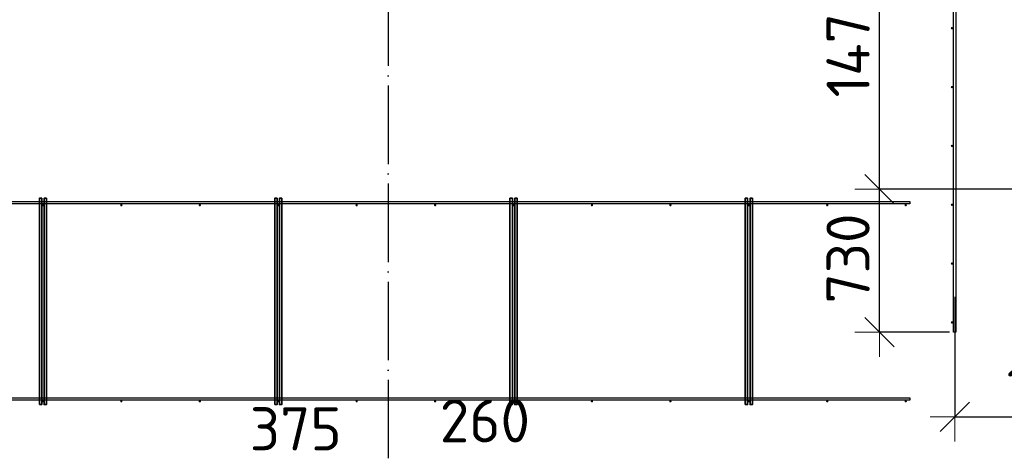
# Model space of a CAD drawing. Header units: millimetres. Extents: x 13527 to 139154, y -122592 to 61893.
# Tile 89 of 130: x 80022 to 85043, y 32963 to 35173. Entities that reach past the tile are written whole.
import ezdxf

# ---------------------------------------------------------------- set-up
doc = ezdxf.new("R2010")
doc.units = ezdxf.units.MM
doc.header["$PDMODE"] = 65
doc.linetypes.add('______11', pattern=[500, 400, -50, 0, -50])
doc.linetypes.add('______5', pattern=[1100, 800, -100, 100, -100])
doc.layers.add('Арм.стержн. Доп. арматура', color=180, linetype='Continuous', lineweight=35)
doc.layers.add('Размерная линия_ общее', color=7, linetype='Continuous', lineweight=13)
doc.layers.add('Арм.стержн. Фиксатор', color=7, linetype='Continuous', lineweight=35, true_color=0x501e0f)
doc.layers.add('Осевая линия_ общее', color=7, linetype='______5', lineweight=13, true_color=0xa0a0a0)
doc.styles.add('ISOCPEUR', font='isocpeur.ttf')
doc.dimstyles.new('DIMSTYLE_3', dxfattribs={"dimtxt": 220, "dimasz": 250, "dimexe": 0, "dimexo": 0, "dimgap": 110, "dimtad": 2, "dimdec": 0, "dimrnd": 5, "dimzin": 12, "dimdsep": 46, "dimtxsty": 'ISOCPEUR', "dimblk1": 'ALL_ML_STRICH', "dimblk2": 'ALL_ML_STRICH', "dimsah": 1, "dimcen": 0, "dimclrd": 7, "dimclre": 256, "dimclrt": 7, "dimadec": 0, "dimazin": 0, "dimtfac": 1, "dimtdec": 0, "dimtix": 1, "dimtmove": 2, "dimatfit": 3, "dimfxl": 0, "dimtvp": 1.2, "dimtzin": 0, "dimlwd": 0, "dimlwe": -3, "dimarcsym": 0})
doc.dimstyles.new('DIMSTYLE_5', dxfattribs={"dimtxt": 220, "dimasz": 250, "dimexe": 0, "dimexo": 0, "dimgap": 110, "dimtad": 2, "dimdec": 0, "dimrnd": 5, "dimzin": 12, "dimdsep": 46, "dimtxsty": 'ISOCPEUR', "dimblk1": 'ALL_ML_STRICH', "dimblk2": 'ALL_ML_STRICH', "dimsah": 1, "dimcen": 0, "dimclrd": 7, "dimclre": 256, "dimclrt": 7, "dimadec": 0, "dimazin": 0, "dimtfac": 1, "dimtdec": 0, "dimtix": 1, "dimtmove": 2, "dimatfit": 3, "dimfxl": 0, "dimtzin": 0, "dimlwd": 0, "dimlwe": -3, "dimarcsym": 0})

# ---------------------------------------------------------------- blocks, each defined once
blk = doc.blocks.new('ALL_ML_STRICH')
at = {"color": 0, "linetype": 'ByBlock', "lineweight": -2}
for p, q in [((0, -0.5), (0, 0.5)), ((-0.3, -0.3), (0.3, 0.3)), ((-1, 0), (0.5, 0))]:
    blk.add_line(p, q, dxfattribs=at)
blk = doc.blocks.new('*D440')
at = {"layer": 'DEFPOINTS', "color": 7, "linetype": 'Continuous', "lineweight": 13, "transparency": 33554687}
for p in [(81523.6, 32597.8), (81900, 32618.7), (81523.6, 32205.8)]:
    blk.add_point(p, dxfattribs=at)
at = {"layer": 'Размерная линия_ общее', "color": 253, "linetype": 'Continuous', "lineweight": -2, "true_color": 0xa0a0a0, "transparency": 33554687}
for p, q in [((81523.6, 32225.8), (81523.6, 32597.8)), ((81900, 32598.7), (81900, 32597.8))]:
    blk.add_line(p, q, dxfattribs=at)
at = {"layer": 'Размерная линия_ общее', "color": 7, "linetype": 'Continuous', "lineweight": -2, "transparency": 33554687}
blk.add_line((81523.6, 32597.8), (81900, 32597.8), dxfattribs=at)
at = {"layer": 'Размерная линия_ общее', "color": 7, "linetype": 'Continuous', "lineweight": 13, "transparency": 33554687, "xscale": 250, "yscale": 250, "zscale": 250, "rotation": 180}
blk.add_blockref('ALL_ML_STRICH', (81523.6, 32597.8), dxfattribs=at)
at = {"layer": 'Размерная линия_ общее', "color": 7, "linetype": 'Continuous', "lineweight": 13, "transparency": 33554687, "xscale": 250, "yscale": 250, "zscale": 250}
blk.add_blockref('ALL_ML_STRICH', (81900, 32597.8), dxfattribs=at)
at = {"layer": 'Размерная линия_ общее', "color": 7, "linetype": 'Continuous', "lineweight": 13, "transparency": 33554687, "insert": (81429.3, 33087.8), "char_height": 220, "width": 660, "attachment_point": 5, "style": 'ISOCPEUR'}
blk.add_mtext('\\A1;{375}', dxfattribs=at)
blk = doc.blocks.new('*D441')
at = {"layer": 'DEFPOINTS', "color": 7, "linetype": 'Continuous', "lineweight": 13, "transparency": 33554687}
for p in [(81900, 32618.7), (81900, 32597.8), (82160, 31270)]:
    blk.add_point(p, dxfattribs=at)
at = {"layer": 'Размерная линия_ общее', "color": 253, "linetype": 'Continuous', "lineweight": -2, "true_color": 0xa0a0a0, "transparency": 33554687}
for p, q in [((81900, 32598.7), (81900, 32597.8)), ((82160, 31290), (82160, 32597.8))]:
    blk.add_line(p, q, dxfattribs=at)
at = {"layer": 'Размерная линия_ общее', "color": 7, "linetype": 'Continuous', "lineweight": -2, "transparency": 33554687}
blk.add_line((81900, 32597.8), (82160, 32597.8), dxfattribs=at)
at = {"layer": 'Размерная линия_ общее', "color": 7, "linetype": 'Continuous', "lineweight": 13, "transparency": 33554687, "xscale": 250, "yscale": 250, "zscale": 250, "rotation": 180}
blk.add_blockref('ALL_ML_STRICH', (81900, 32597.8), dxfattribs=at)
at = {"layer": 'Размерная линия_ общее', "color": 7, "linetype": 'Continuous', "lineweight": 13, "transparency": 33554687, "xscale": 250, "yscale": 250, "zscale": 250}
blk.add_blockref('ALL_ML_STRICH', (82160, 32597.8), dxfattribs=at)
at = {"layer": 'Размерная линия_ общее', "color": 7, "linetype": 'Continuous', "lineweight": 13, "transparency": 33554687, "insert": (82394, 33128.5), "char_height": 220, "width": 660, "attachment_point": 5, "style": 'ISOCPEUR'}
blk.add_mtext('\\A1;{260}', dxfattribs=at)
blk = doc.blocks.new('*D482')
at = {"layer": 'DEFPOINTS', "color": 7, "linetype": 'Continuous', "lineweight": 13, "transparency": 33554687}
for p in [(84790, 33780.3), (85820, 33309.1), (84790, 33148.5)]:
    blk.add_point(p, dxfattribs=at)
at = {"layer": 'Размерная линия_ общее', "color": 253, "linetype": 'Continuous', "lineweight": -2, "true_color": 0xa0a0a0, "transparency": 33554687}
for p, q in [((84790, 33760.3), (84790, 33148.5)), ((85820, 33289.1), (85820, 33148.5))]:
    blk.add_line(p, q, dxfattribs=at)
at = {"layer": 'Размерная линия_ общее', "color": 7, "linetype": 'Continuous', "lineweight": -2, "transparency": 33554687}
blk.add_line((84790, 33148.5), (85820, 33148.5), dxfattribs=at)
at = {"layer": 'Размерная линия_ общее', "color": 7, "linetype": 'Continuous', "lineweight": 13, "transparency": 33554687, "xscale": 250, "yscale": 250, "zscale": 250, "rotation": 180}
blk.add_blockref('ALL_ML_STRICH', (84790, 33148.5), dxfattribs=at)
at = {"layer": 'Размерная линия_ общее', "color": 7, "linetype": 'Continuous', "lineweight": 13, "transparency": 33554687, "xscale": 250, "yscale": 250, "zscale": 250}
blk.add_blockref('ALL_ML_STRICH', (85820, 33148.5), dxfattribs=at)
at = {"layer": 'Размерная линия_ общее', "color": 7, "linetype": 'Continuous', "lineweight": 13, "transparency": 33554687, "insert": (85338, 33308.5), "char_height": 220, "width": 880, "attachment_point": 5, "style": 'ISOCPEUR'}
blk.add_mtext('\\A1;{1030}', dxfattribs=at)
blk = doc.blocks.new('*D484')
at = {"layer": 'DEFPOINTS', "color": 7, "linetype": 'Continuous', "lineweight": 13, "transparency": 33554687}
for p in [(85684, 34310), (84406, 33580), (84784, 33580)]:
    blk.add_point(p, dxfattribs=at)
at = {"layer": 'Размерная линия_ общее', "color": 253, "linetype": 'Continuous', "lineweight": -2, "true_color": 0xa0a0a0, "transparency": 33554687}
for p, q in [((85664, 34310), (84406, 34310)), ((84764, 33580), (84406, 33580))]:
    blk.add_line(p, q, dxfattribs=at)
at = {"layer": 'Размерная линия_ общее', "color": 7, "linetype": 'Continuous', "lineweight": -2, "transparency": 33554687}
blk.add_line((84406, 33580), (84406, 34310), dxfattribs=at)
at = {"layer": 'Размерная линия_ общее', "color": 7, "linetype": 'Continuous', "lineweight": 13, "transparency": 33554687, "xscale": 250, "yscale": 250, "zscale": 250}
for p, rotation in [((84406, 34310), 90), ((84406, 33580), 270)]:
    blk.add_blockref('ALL_ML_STRICH', p, dxfattribs=dict(at, rotation=rotation))
at = {"layer": 'Размерная линия_ общее', "color": 7, "linetype": 'Continuous', "lineweight": 13, "transparency": 33554687, "insert": (84246, 33956), "char_height": 220, "width": 660, "attachment_point": 5, "rotation": 90, "style": 'ISOCPEUR'}
blk.add_mtext('\\A1;{730}', dxfattribs=at)
blk = doc.blocks.new('*D485')
at = {"layer": 'DEFPOINTS', "color": 7, "linetype": 'Continuous', "lineweight": 13, "transparency": 33554687}
for p in [(84784, 35780), (84406, 34310), (85684, 34310)]:
    blk.add_point(p, dxfattribs=at)
at = {"layer": 'Размерная линия_ общее', "color": 253, "linetype": 'Continuous', "lineweight": -2, "true_color": 0xa0a0a0, "transparency": 33554687}
for p, q in [((84764, 35780), (84406, 35780)), ((85664, 34310), (84406, 34310))]:
    blk.add_line(p, q, dxfattribs=at)
at = {"layer": 'Размерная линия_ общее', "color": 7, "linetype": 'Continuous', "lineweight": -2, "transparency": 33554687}
blk.add_line((84406, 34310), (84406, 35780), dxfattribs=at)
at = {"layer": 'Размерная линия_ общее', "color": 7, "linetype": 'Continuous', "lineweight": 13, "transparency": 33554687, "xscale": 250, "yscale": 250, "zscale": 250}
for p, rotation in [((84406, 35780), 90), ((84406, 34310), 270)]:
    blk.add_blockref('ALL_ML_STRICH', p, dxfattribs=dict(at, rotation=rotation))
at = {"layer": 'Размерная линия_ общее', "color": 7, "linetype": 'Continuous', "lineweight": 13, "transparency": 33554687, "insert": (84246, 35067), "char_height": 220, "width": 880, "attachment_point": 5, "rotation": 90, "style": 'ISOCPEUR'}
blk.add_mtext('\\A1;{1470}', dxfattribs=at)

msp = doc.modelspace()

# ---------------------------------------------------------------- hatches: boundary and pattern name
at = {"layer": 'Арм.стержн. Доп. арматура', "linetype": 'Continuous', "lineweight": 35, "transparency": 33554687}
for points in [[(84782, 35130), (84781.5, 35132.3), (84780.2, 35134.2), (84778.3, 35135.5), (84776, 35136), (84773.7, 35135.5), (84771.8, 35134.2), (84770.5, 35132.3), (84770, 35130), (84770.5, 35127.7), (84771.8, 35125.8), (84773.7, 35124.5), (84776, 35124), (84778.3, 35124.5), (84780.2, 35125.8), (84781.5, 35127.7)], [(84782, 34830), (84781.5, 34832.3), (84780.2, 34834.2), (84778.3, 34835.5), (84776, 34836), (84773.7, 34835.5), (84771.8, 34834.2), (84770.5, 34832.3), (84770, 34830), (84770.5, 34827.7), (84771.8, 34825.8), (84773.7, 34824.5), (84776, 34824), (84778.3, 34824.5), (84780.2, 34825.8), (84781.5, 34827.7)], [(84782, 34530), (84781.5, 34532.3), (84780.2, 34534.2), (84778.3, 34535.5), (84776, 34536), (84773.7, 34535.5), (84771.8, 34534.2), (84770.5, 34532.3), (84770, 34530), (84770.5, 34527.7), (84771.8, 34525.8), (84773.7, 34524.5), (84776, 34524), (84778.3, 34524.5), (84780.2, 34525.8), (84781.5, 34527.7)], [(84782, 34230), (84781.5, 34232.3), (84780.2, 34234.2), (84778.3, 34235.5), (84776, 34236), (84773.7, 34235.5), (84771.8, 34234.2), (84770.5, 34232.3), (84770, 34230), (84770.5, 34227.7), (84771.8, 34225.8), (84773.7, 34224.5), (84776, 34224), (84778.3, 34224.5), (84780.2, 34225.8), (84781.5, 34227.7)], [(84782, 33930), (84781.5, 33932.3), (84780.2, 33934.2), (84778.3, 33935.5), (84776, 33936), (84773.7, 33935.5), (84771.8, 33934.2), (84770.5, 33932.3), (84770, 33930), (84770.5, 33927.7), (84771.8, 33925.8), (84773.7, 33924.5), (84776, 33924), (84778.3, 33924.5), (84780.2, 33925.8), (84781.5, 33927.7)], [(84782, 33630), (84781.5, 33632.3), (84780.2, 33634.2), (84778.3, 33635.5), (84776, 33636), (84773.7, 33635.5), (84771.8, 33634.2), (84770.5, 33632.3), (84770, 33630), (84770.5, 33627.7), (84771.8, 33625.8), (84773.7, 33624.5), (84776, 33624), (84778.3, 33624.5), (84780.2, 33625.8), (84781.5, 33627.7)]]:
    msp.add_hatch(color=34, dxfattribs=at).paths.add_polyline_path(points)
at = {"layer": 'Арм.стержн. Фиксатор', "linetype": 'Continuous', "lineweight": 35, "transparency": 33554687}
for points in [[(80146, 34228), (80145.5, 34230.3), (80144.2, 34232.2), (80142.3, 34233.5), (80140, 34234), (80137.7, 34233.5), (80135.8, 34232.2), (80134.5, 34230.3), (80134, 34228), (80134.5, 34225.7), (80135.8, 34223.8), (80137.7, 34222.5), (80140, 34222), (80142.3, 34222.5), (80144.2, 34223.8), (80145.5, 34225.7)], [(80546, 34228), (80545.5, 34230.3), (80544.2, 34232.2), (80542.3, 34233.5), (80540, 34234), (80537.7, 34233.5), (80535.8, 34232.2), (80534.5, 34230.3), (80534, 34228), (80534.5, 34225.7), (80535.8, 34223.8), (80537.7, 34222.5), (80540, 34222), (80542.3, 34222.5), (80544.2, 34223.8), (80545.5, 34225.7)], [(80946, 34228), (80945.5, 34230.3), (80944.2, 34232.2), (80942.3, 34233.5), (80940, 34234), (80937.7, 34233.5), (80935.8, 34232.2), (80934.5, 34230.3), (80934, 34228), (80934.5, 34225.7), (80935.8, 34223.8), (80937.7, 34222.5), (80940, 34222), (80942.3, 34222.5), (80944.2, 34223.8), (80945.5, 34225.7)], [(81346, 34228), (81345.5, 34230.3), (81344.2, 34232.2), (81342.3, 34233.5), (81340, 34234), (81337.7, 34233.5), (81335.8, 34232.2), (81334.5, 34230.3), (81334, 34228), (81334.5, 34225.7), (81335.8, 34223.8), (81337.7, 34222.5), (81340, 34222), (81342.3, 34222.5), (81344.2, 34223.8), (81345.5, 34225.7)], [(81746, 34228), (81745.5, 34230.3), (81744.2, 34232.2), (81742.3, 34233.5), (81740, 34234), (81737.7, 34233.5), (81735.8, 34232.2), (81734.5, 34230.3), (81734, 34228), (81734.5, 34225.7), (81735.8, 34223.8), (81737.7, 34222.5), (81740, 34222), (81742.3, 34222.5), (81744.2, 34223.8), (81745.5, 34225.7)], [(82146, 34228), (82145.5, 34230.3), (82144.2, 34232.2), (82142.3, 34233.5), (82140, 34234), (82137.7, 34233.5), (82135.8, 34232.2), (82134.5, 34230.3), (82134, 34228), (82134.5, 34225.7), (82135.8, 34223.8), (82137.7, 34222.5), (82140, 34222), (82142.3, 34222.5), (82144.2, 34223.8), (82145.5, 34225.7)], [(82546, 34228), (82545.5, 34230.3), (82544.2, 34232.2), (82542.3, 34233.5), (82540, 34234), (82537.7, 34233.5), (82535.8, 34232.2), (82534.5, 34230.3), (82534, 34228), (82534.5, 34225.7), (82535.8, 34223.8), (82537.7, 34222.5), (82540, 34222), (82542.3, 34222.5), (82544.2, 34223.8), (82545.5, 34225.7)], [(82946, 34228), (82945.5, 34230.3), (82944.2, 34232.2), (82942.3, 34233.5), (82940, 34234), (82937.7, 34233.5), (82935.8, 34232.2), (82934.5, 34230.3), (82934, 34228), (82934.5, 34225.7), (82935.8, 34223.8), (82937.7, 34222.5), (82940, 34222), (82942.3, 34222.5), (82944.2, 34223.8), (82945.5, 34225.7)], [(83346, 34228), (83345.5, 34230.3), (83344.2, 34232.2), (83342.3, 34233.5), (83340, 34234), (83337.7, 34233.5), (83335.8, 34232.2), (83334.5, 34230.3), (83334, 34228), (83334.5, 34225.7), (83335.8, 34223.8), (83337.7, 34222.5), (83340, 34222), (83342.3, 34222.5), (83344.2, 34223.8), (83345.5, 34225.7)], [(83746, 34228), (83745.5, 34230.3), (83744.2, 34232.2), (83742.3, 34233.5), (83740, 34234), (83737.7, 34233.5), (83735.8, 34232.2), (83734.5, 34230.3), (83734, 34228), (83734.5, 34225.7), (83735.8, 34223.8), (83737.7, 34222.5), (83740, 34222), (83742.3, 34222.5), (83744.2, 34223.8), (83745.5, 34225.7)], [(84146, 34228), (84145.5, 34230.3), (84144.2, 34232.2), (84142.3, 34233.5), (84140, 34234), (84137.7, 34233.5), (84135.8, 34232.2), (84134.5, 34230.3), (84134, 34228), (84134.5, 34225.7), (84135.8, 34223.8), (84137.7, 34222.5), (84140, 34222), (84142.3, 34222.5), (84144.2, 34223.8), (84145.5, 34225.7)], [(84546, 34228), (84545.5, 34230.3), (84544.2, 34232.2), (84542.3, 34233.5), (84540, 34234), (84537.7, 34233.5), (84535.8, 34232.2), (84534.5, 34230.3), (84534, 34228), (84534.5, 34225.7), (84535.8, 34223.8), (84537.7, 34222.5), (84540, 34222), (84542.3, 34222.5), (84544.2, 34223.8), (84545.5, 34225.7)], [(80146, 33228), (80145.5, 33230.3), (80144.2, 33232.2), (80142.3, 33233.5), (80140, 33234), (80137.7, 33233.5), (80135.8, 33232.2), (80134.5, 33230.3), (80134, 33228), (80134.5, 33225.7), (80135.8, 33223.8), (80137.7, 33222.5), (80140, 33222), (80142.3, 33222.5), (80144.2, 33223.8), (80145.5, 33225.7)], [(80546, 33228), (80545.5, 33230.3), (80544.2, 33232.2), (80542.3, 33233.5), (80540, 33234), (80537.7, 33233.5), (80535.8, 33232.2), (80534.5, 33230.3), (80534, 33228), (80534.5, 33225.7), (80535.8, 33223.8), (80537.7, 33222.5), (80540, 33222), (80542.3, 33222.5), (80544.2, 33223.8), (80545.5, 33225.7)], [(80946, 33228), (80945.5, 33230.3), (80944.2, 33232.2), (80942.3, 33233.5), (80940, 33234), (80937.7, 33233.5), (80935.8, 33232.2), (80934.5, 33230.3), (80934, 33228), (80934.5, 33225.7), (80935.8, 33223.8), (80937.7, 33222.5), (80940, 33222), (80942.3, 33222.5), (80944.2, 33223.8), (80945.5, 33225.7)], [(81346, 33228), (81345.5, 33230.3), (81344.2, 33232.2), (81342.3, 33233.5), (81340, 33234), (81337.7, 33233.5), (81335.8, 33232.2), (81334.5, 33230.3), (81334, 33228), (81334.5, 33225.7), (81335.8, 33223.8), (81337.7, 33222.5), (81340, 33222), (81342.3, 33222.5), (81344.2, 33223.8), (81345.5, 33225.7)], [(81746, 33228), (81745.5, 33230.3), (81744.2, 33232.2), (81742.3, 33233.5), (81740, 33234), (81737.7, 33233.5), (81735.8, 33232.2), (81734.5, 33230.3), (81734, 33228), (81734.5, 33225.7), (81735.8, 33223.8), (81737.7, 33222.5), (81740, 33222), (81742.3, 33222.5), (81744.2, 33223.8), (81745.5, 33225.7)], [(82146, 33228), (82145.5, 33230.3), (82144.2, 33232.2), (82142.3, 33233.5), (82140, 33234), (82137.7, 33233.5), (82135.8, 33232.2), (82134.5, 33230.3), (82134, 33228), (82134.5, 33225.7), (82135.8, 33223.8), (82137.7, 33222.5), (82140, 33222), (82142.3, 33222.5), (82144.2, 33223.8), (82145.5, 33225.7)], [(82546, 33228), (82545.5, 33230.3), (82544.2, 33232.2), (82542.3, 33233.5), (82540, 33234), (82537.7, 33233.5), (82535.8, 33232.2), (82534.5, 33230.3), (82534, 33228), (82534.5, 33225.7), (82535.8, 33223.8), (82537.7, 33222.5), (82540, 33222), (82542.3, 33222.5), (82544.2, 33223.8), (82545.5, 33225.7)], [(82946, 33228), (82945.5, 33230.3), (82944.2, 33232.2), (82942.3, 33233.5), (82940, 33234), (82937.7, 33233.5), (82935.8, 33232.2), (82934.5, 33230.3), (82934, 33228), (82934.5, 33225.7), (82935.8, 33223.8), (82937.7, 33222.5), (82940, 33222), (82942.3, 33222.5), (82944.2, 33223.8), (82945.5, 33225.7)], [(83346, 33228), (83345.5, 33230.3), (83344.2, 33232.2), (83342.3, 33233.5), (83340, 33234), (83337.7, 33233.5), (83335.8, 33232.2), (83334.5, 33230.3), (83334, 33228), (83334.5, 33225.7), (83335.8, 33223.8), (83337.7, 33222.5), (83340, 33222), (83342.3, 33222.5), (83344.2, 33223.8), (83345.5, 33225.7)], [(83746, 33228), (83745.5, 33230.3), (83744.2, 33232.2), (83742.3, 33233.5), (83740, 33234), (83737.7, 33233.5), (83735.8, 33232.2), (83734.5, 33230.3), (83734, 33228), (83734.5, 33225.7), (83735.8, 33223.8), (83737.7, 33222.5), (83740, 33222), (83742.3, 33222.5), (83744.2, 33223.8), (83745.5, 33225.7)], [(84146, 33228), (84145.5, 33230.3), (84144.2, 33232.2), (84142.3, 33233.5), (84140, 33234), (84137.7, 33233.5), (84135.8, 33232.2), (84134.5, 33230.3), (84134, 33228), (84134.5, 33225.7), (84135.8, 33223.8), (84137.7, 33222.5), (84140, 33222), (84142.3, 33222.5), (84144.2, 33223.8), (84145.5, 33225.7)], [(84546, 33228), (84545.5, 33230.3), (84544.2, 33232.2), (84542.3, 33233.5), (84540, 33234), (84537.7, 33233.5), (84535.8, 33232.2), (84534.5, 33230.3), (84534, 33228), (84534.5, 33225.7), (84535.8, 33223.8), (84537.7, 33222.5), (84540, 33222), (84542.3, 33222.5), (84544.2, 33223.8), (84545.5, 33225.7)]]:
    msp.add_hatch(color=34, dxfattribs=at).paths.add_polyline_path(points)

# ---------------------------------------------------------------- linework, layer by layer
at = {"layer": 'Арм.стержн. Доп. арматура', "color": 34, "linetype": 'Continuous', "lineweight": 25, "transparency": 33554687}
msp.add_lwpolyline([(84796, 35780), (84796, 33580), (84784, 33580), (84784, 35780), (84796, 35780)], dxfattribs=at)
msp.add_lwpolyline([(84796, 35780), (84796, 33580), (84784, 33580), (84784, 35780), (84796, 35780)], dxfattribs=at)
at = {"layer": 'Арм.стержн. Фиксатор', "color": 34, "linetype": 'Continuous', "lineweight": 25, "transparency": 33554687}
for points in [[(75230, 34246), (84561.2, 34246), (84561.2, 34234), (75230, 34234), (75230, 34246)], [(75230, 34246), (84561.2, 34246), (84561.2, 34234), (75230, 34234), (75230, 34246)], [(75230, 33246), (84561.2, 33246), (84561.2, 33234), (75230, 33234), (75230, 33246)], [(75230, 33246), (84561.2, 33246), (84561.2, 33234), (75230, 33234), (75230, 33246)]]:
    msp.add_lwpolyline(points, dxfattribs=at)
at = {"layer": 'Арм.стержн. Фиксатор', "color": 34, "linetype": 'Continuous', "lineweight": 35, "transparency": 33554687}
for points in [[(80122, 33211.1), (80122, 34263.1), (80134, 34263.1), (80134, 33211.1), (80122, 33211.1)], [(80158, 34262.9), (80158, 33210.8), (80146, 33210.8), (80146, 34262.9), (80158, 34262.9)], [(81322, 33211.1), (81322, 34263.1), (81334, 34263.1), (81334, 33211.1), (81322, 33211.1)], [(81358, 34262.9), (81358, 33210.8), (81346, 33210.8), (81346, 34262.9), (81358, 34262.9)], [(82522, 33211.1), (82522, 34263.1), (82534, 34263.1), (82534, 33211.1), (82522, 33211.1)], [(82558, 34262.9), (82558, 33210.8), (82546, 33210.8), (82546, 34262.9), (82558, 34262.9)], [(83722, 33211.1), (83722, 34263.1), (83734, 34263.1), (83734, 33211.1), (83722, 33211.1)], [(83758, 34262.9), (83758, 33210.8), (83746, 33210.8), (83746, 34262.9), (83758, 34262.9)]]:
    msp.add_lwpolyline(points, dxfattribs=at)
at = {"layer": 'Осевая линия_ общее', "color": 253, "linetype": '______11', "lineweight": -3, "true_color": 0xa0a0a0, "transparency": 33554687}
msp.add_line((81900, 46340), (81900, 28122.1), dxfattribs=at)

# ---------------------------------------------------------------- dimensions: what is measured, and where the dimension line sits
at = {"layer": 'Размерная линия_ общее', "color": 7, "linetype": 'Continuous', "lineweight": 13, "transparency": 33554687}
for base, p1, p2, picture, middle in [((84406, 35780), (85664, 34310), (84764, 35780), '*D485', (84246, 35067)), ((84406, 34310), (84764, 33580), (85664, 34310), '*D484', (84246, 33956))]:
    dim = msp.add_linear_dim(base=base, p1=p1, p2=p2, angle=90, dimstyle='DIMSTYLE_5', override={"dimpost": '<>', "dimclrd": 7, "dimclre": 253, "dimclrt": 7, "dimlwd": 0, "dimlwe": 65533}, dxfattribs=at)
    dim.commit()
    dim.dimension.update_dxf_attribs({"geometry": picture, "text_midpoint": middle, "dimtype": 160})
for base, p1, p2, dimstyle, picture, middle in [((85820, 33148.5), (84790, 33760.3), (85820, 33289.1), 'DIMSTYLE_5', '*D482', (85338, 33308.5)), ((82160, 32597.8), (81900, 32598.7), (82160, 31290), 'DIMSTYLE_3', '*D441', (82394, 33128.5)), ((81900, 32597.8), (81523.6, 32225.8), (81900, 32598.7), 'DIMSTYLE_3', '*D440', (81429.3, 33087.8))]:
    dim = msp.add_linear_dim(base=base, p1=p1, p2=p2, dimstyle=dimstyle, override={"dimpost": '<>', "dimclrd": 7, "dimclre": 253, "dimclrt": 7, "dimlwd": 0, "dimlwe": 65533}, dxfattribs=at)
    dim.commit()
    dim.dimension.update_dxf_attribs({"geometry": picture, "text_midpoint": middle, "dimtype": 160})

doc.saveas('drawing.dxf')
